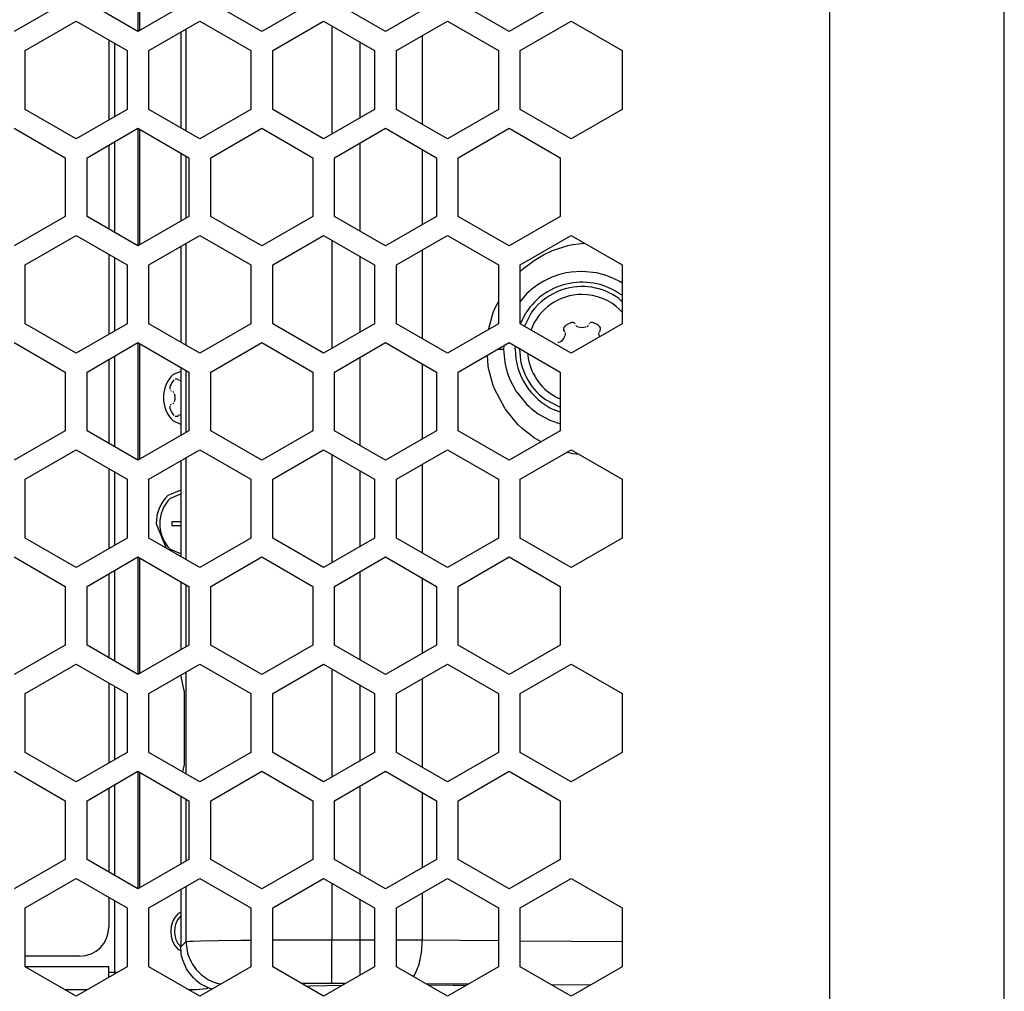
# Model space of a CAD drawing. Header units: millimetres. Extents: x -154 to 86, y -114 to 336.
# Tile 7 of 15: x 0 to 68, y 20 to 86. Entities that reach past the tile are written whole.
import ezdxf

# ---------------------------------------------------------------- set-up
doc = ezdxf.new("R2010")
doc.units = ezdxf.units.MM

# ---------------------------------------------------------------- blocks, each defined once
blk = doc.blocks.new('Gehaeuseschale-oben-Einbaudummy__1', base_point=(-136.349, -11.25))
at = {"color": 1, "linetype": 'Continuous'}
blk.add_line((55.651, 278.75), (55.651, -11.25), dxfattribs=at)
at = {"color": 7, "linetype": 'Continuous'}
for p, q in [((67.651, -11.25), (67.651, 278.75)), ((3.151, 87.569), (-0.349, 85.549)), ((8.151, 85.549), (4.651, 87.569)), ((11.651, 87.569), (8.151, 85.549)), ((16.651, 85.549), (13.151, 87.569)), ((20.151, 87.569), (16.651, 85.549)), ((25.151, 85.549), (21.651, 87.569)), ((28.651, 87.569), (25.151, 85.549)), ((33.651, 85.549), (30.151, 87.569)), ((37.151, 87.569), (33.651, 85.549)), ((0.401, 84.25), (3.901, 86.27)), ((3.901, 86.27), (7.401, 84.25)), ((8.901, 84.25), (12.401, 86.27)), ((12.401, 86.27), (15.901, 84.25)), ((17.401, 84.25), (20.901, 86.27)), ((20.901, 86.27), (24.401, 84.25)), ((25.901, 84.25), (29.401, 86.27)), ((29.401, 86.27), (32.901, 84.25)), ((34.401, 84.25), (37.901, 86.27)), ((37.901, 86.27), (41.401, 84.25)), ((0.401, 80.208), (0.401, 84.25)), ((7.401, 84.25), (7.401, 80.208)), ((8.901, 80.208), (8.901, 84.25)), ((15.901, 84.25), (15.901, 80.208)), ((17.401, 80.208), (17.401, 84.25)), ((24.401, 84.25), (24.401, 80.208)), ((25.901, 80.208), (25.901, 84.25)), ((32.901, 84.25), (32.901, 80.208)), ((34.401, 80.208), (34.401, 84.25)), ((41.401, 84.25), (41.401, 80.208)), ((3.901, 78.187), (0.401, 80.208)), ((7.401, 80.208), (3.901, 78.187)), ((12.401, 78.187), (8.901, 80.208)), ((15.901, 80.208), (12.401, 78.187)), ((20.901, 78.187), (17.401, 80.208)), ((24.401, 80.208), (20.901, 78.187)), ((29.401, 78.187), (25.901, 80.208)), ((32.901, 80.208), (29.401, 78.187)), ((37.901, 78.187), (34.401, 80.208)), ((41.401, 80.208), (37.901, 78.187)), ((-0.349, 78.911), (3.151, 76.891)), ((4.651, 76.891), (8.151, 78.911)), ((8.151, 78.911), (11.651, 76.891)), ((13.151, 76.891), (16.651, 78.911)), ((16.651, 78.911), (20.151, 76.891)), ((21.651, 76.891), (25.151, 78.911)), ((25.151, 78.911), (28.651, 76.891)), ((30.151, 76.891), (33.651, 78.911)), ((33.651, 78.911), (37.151, 76.891)), ((3.151, 76.891), (3.151, 72.849)), ((4.651, 72.849), (4.651, 76.891)), ((11.651, 76.891), (11.651, 72.849)), ((13.151, 72.849), (13.151, 76.891)), ((20.151, 76.891), (20.151, 72.849)), ((21.651, 72.849), (21.651, 76.891)), ((28.651, 76.891), (28.651, 72.849)), ((30.151, 72.849), (30.151, 76.891)), ((37.151, 76.891), (37.151, 72.849)), ((3.151, 72.849), (-0.349, 70.829)), ((8.151, 70.829), (4.651, 72.849)), ((11.651, 72.849), (8.151, 70.829)), ((16.651, 70.829), (13.151, 72.849)), ((20.151, 72.849), (16.651, 70.829)), ((25.151, 70.829), (21.651, 72.849)), ((28.651, 72.849), (25.151, 70.829)), ((33.651, 70.829), (30.151, 72.849)), ((37.151, 72.849), (33.651, 70.829)), ((0.401, 69.53), (3.901, 71.55)), ((3.901, 71.55), (7.401, 69.53)), ((8.901, 69.53), (12.401, 71.55)), ((12.401, 71.55), (15.901, 69.53)), ((17.401, 69.53), (20.901, 71.55)), ((20.901, 71.55), (24.401, 69.53)), ((25.901, 69.53), (29.401, 71.55)), ((29.401, 71.55), (32.901, 69.53)), ((34.401, 69.53), (37.901, 71.55)), ((37.901, 71.55), (41.401, 69.53)), ((0.401, 65.488), (0.401, 69.53)), ((7.401, 69.53), (7.401, 65.488)), ((8.901, 65.488), (8.901, 69.53)), ((15.901, 69.53), (15.901, 65.488)), ((17.401, 65.488), (17.401, 69.53)), ((24.401, 69.53), (24.401, 65.488)), ((25.901, 65.488), (25.901, 69.53)), ((32.901, 69.53), (32.901, 65.488)), ((34.401, 65.488), (34.401, 69.53)), ((41.401, 69.53), (41.401, 65.488)), ((3.901, 63.467), (0.401, 65.488)), ((7.401, 65.488), (3.901, 63.467)), ((12.401, 63.467), (8.901, 65.488)), ((15.901, 65.488), (12.401, 63.467)), ((20.901, 63.467), (17.401, 65.488)), ((24.401, 65.488), (20.901, 63.467)), ((29.401, 63.467), (25.901, 65.488)), ((32.901, 65.488), (29.401, 63.467)), ((37.901, 63.467), (34.401, 65.488)), ((41.401, 65.488), (37.901, 63.467)), ((-0.349, 64.191), (3.151, 62.171)), ((4.651, 62.171), (8.151, 64.191)), ((8.151, 64.191), (11.651, 62.171)), ((13.151, 62.171), (16.651, 64.191)), ((16.651, 64.191), (20.151, 62.171)), ((21.651, 62.171), (25.151, 64.191)), ((25.151, 64.191), (28.651, 62.171)), ((30.151, 62.171), (33.651, 64.191)), ((33.651, 64.191), (37.151, 62.171)), ((3.151, 62.171), (3.151, 58.129)), ((4.651, 58.129), (4.651, 62.171)), ((11.651, 62.171), (11.651, 58.129)), ((13.151, 58.129), (13.151, 62.171)), ((20.151, 62.171), (20.151, 58.129)), ((21.651, 58.129), (21.651, 62.171)), ((28.651, 62.171), (28.651, 58.129)), ((30.151, 58.129), (30.151, 62.171)), ((37.151, 62.171), (37.151, 58.129)), ((3.151, 58.129), (-0.349, 56.109)), ((8.151, 56.109), (4.651, 58.129)), ((11.651, 58.129), (8.151, 56.109)), ((16.651, 56.109), (13.151, 58.129)), ((20.151, 58.129), (16.651, 56.109)), ((25.151, 56.109), (21.651, 58.129)), ((28.651, 58.129), (25.151, 56.109)), ((33.651, 56.109), (30.151, 58.129)), ((37.151, 58.129), (33.651, 56.109)), ((0.401, 54.81), (3.901, 56.83)), ((3.901, 56.83), (7.401, 54.81)), ((8.901, 54.81), (12.401, 56.83)), ((12.401, 56.83), (15.901, 54.81)), ((17.401, 54.81), (20.901, 56.83)), ((20.901, 56.83), (24.401, 54.81)), ((25.901, 54.81), (29.401, 56.83)), ((29.401, 56.83), (32.901, 54.81)), ((34.401, 54.81), (37.901, 56.83)), ((37.901, 56.83), (41.401, 54.81)), ((0.401, 50.768), (0.401, 54.81)), ((7.401, 54.81), (7.401, 50.768)), ((8.901, 50.768), (8.901, 54.81)), ((15.901, 54.81), (15.901, 50.768)), ((17.401, 50.768), (17.401, 54.81)), ((24.401, 54.81), (24.401, 50.768)), ((25.901, 50.768), (25.901, 54.81)), ((32.901, 54.81), (32.901, 50.768)), ((34.401, 50.768), (34.401, 54.81)), ((41.401, 54.81), (41.401, 50.768)), ((3.901, 48.747), (0.401, 50.768)), ((7.401, 50.768), (3.901, 48.747)), ((12.401, 48.747), (8.901, 50.768)), ((15.901, 50.768), (12.401, 48.747)), ((20.901, 48.747), (17.401, 50.768)), ((24.401, 50.768), (20.901, 48.747)), ((29.401, 48.747), (25.901, 50.768)), ((32.901, 50.768), (29.401, 48.747)), ((37.901, 48.747), (34.401, 50.768)), ((41.401, 50.768), (37.901, 48.747)), ((-0.349, 49.471), (3.151, 47.451)), ((4.651, 47.451), (8.151, 49.471)), ((8.151, 49.471), (11.651, 47.451)), ((13.151, 47.451), (16.651, 49.471)), ((16.651, 49.471), (20.151, 47.451)), ((21.651, 47.451), (25.151, 49.471)), ((25.151, 49.471), (28.651, 47.451)), ((30.151, 47.451), (33.651, 49.471)), ((33.651, 49.471), (37.151, 47.451)), ((3.151, 47.451), (3.151, 43.409)), ((4.651, 43.409), (4.651, 47.451)), ((11.651, 47.451), (11.651, 43.409)), ((13.151, 43.409), (13.151, 47.451)), ((20.151, 47.451), (20.151, 43.409)), ((21.651, 43.409), (21.651, 47.451)), ((28.651, 47.451), (28.651, 43.409)), ((30.151, 43.409), (30.151, 47.451)), ((37.151, 47.451), (37.151, 43.409)), ((3.151, 43.409), (-0.349, 41.389)), ((8.151, 41.389), (4.651, 43.409)), ((11.651, 43.409), (8.151, 41.389)), ((16.651, 41.389), (13.151, 43.409)), ((20.151, 43.409), (16.651, 41.389)), ((25.151, 41.389), (21.651, 43.409)), ((28.651, 43.409), (25.151, 41.389)), ((33.651, 41.389), (30.151, 43.409)), ((37.151, 43.409), (33.651, 41.389)), ((0.401, 40.09), (3.901, 42.11)), ((3.901, 42.11), (7.401, 40.09)), ((8.901, 40.09), (12.401, 42.11)), ((12.401, 42.11), (15.901, 40.09)), ((17.401, 40.09), (20.901, 42.11)), ((20.901, 42.11), (24.401, 40.09)), ((25.901, 40.09), (29.401, 42.11)), ((29.401, 42.11), (32.901, 40.09)), ((34.401, 40.09), (37.901, 42.11)), ((37.901, 42.11), (41.401, 40.09)), ((0.401, 36.048), (0.401, 40.09)), ((7.401, 40.09), (7.401, 36.048)), ((8.901, 36.048), (8.901, 40.09)), ((15.901, 40.09), (15.901, 36.048)), ((17.401, 36.048), (17.401, 40.09)), ((24.401, 40.09), (24.401, 36.048)), ((25.901, 36.048), (25.901, 40.09)), ((32.901, 40.09), (32.901, 36.048)), ((34.401, 36.048), (34.401, 40.09)), ((41.401, 40.09), (41.401, 36.048)), ((3.901, 34.027), (0.401, 36.048)), ((7.401, 36.048), (3.901, 34.027)), ((12.401, 34.027), (8.901, 36.048)), ((15.901, 36.048), (12.401, 34.027)), ((20.901, 34.027), (17.401, 36.048)), ((24.401, 36.048), (20.901, 34.027)), ((29.401, 34.027), (25.901, 36.048)), ((32.901, 36.048), (29.401, 34.027)), ((37.901, 34.027), (34.401, 36.048)), ((41.401, 36.048), (37.901, 34.027)), ((-0.349, 34.751), (3.151, 32.731)), ((4.651, 32.731), (8.151, 34.751)), ((8.151, 34.751), (11.651, 32.731)), ((13.151, 32.731), (16.651, 34.751)), ((16.651, 34.751), (20.151, 32.731)), ((21.651, 32.731), (25.151, 34.751)), ((25.151, 34.751), (28.651, 32.731)), ((30.151, 32.731), (33.651, 34.751)), ((33.651, 34.751), (37.151, 32.731)), ((3.151, 32.731), (3.151, 28.689)), ((4.651, 28.689), (4.651, 32.731)), ((11.651, 32.731), (11.651, 28.689)), ((13.151, 28.689), (13.151, 32.731)), ((20.151, 32.731), (20.151, 28.689)), ((21.651, 28.689), (21.651, 32.731)), ((28.651, 32.731), (28.651, 28.689)), ((30.151, 28.689), (30.151, 32.731)), ((37.151, 32.731), (37.151, 28.689)), ((3.151, 28.689), (-0.349, 26.669)), ((8.151, 26.669), (4.651, 28.689)), ((11.651, 28.689), (8.151, 26.669)), ((16.651, 26.669), (13.151, 28.689)), ((20.151, 28.689), (16.651, 26.669)), ((25.151, 26.669), (21.651, 28.689)), ((28.651, 28.689), (25.151, 26.669)), ((33.651, 26.669), (30.151, 28.689)), ((37.151, 28.689), (33.651, 26.669)), ((0.401, 25.37), (3.901, 27.39)), ((3.901, 27.39), (7.401, 25.37)), ((8.901, 25.37), (12.401, 27.39)), ((12.401, 27.39), (15.901, 25.37)), ((17.401, 25.37), (20.901, 27.39)), ((20.901, 27.39), (24.401, 25.37)), ((25.901, 25.37), (29.401, 27.39)), ((29.401, 27.39), (32.901, 25.37)), ((34.401, 25.37), (37.901, 27.39)), ((37.901, 27.39), (41.401, 25.37)), ((0.401, 21.328), (0.401, 25.37)), ((7.401, 25.37), (7.401, 21.328)), ((8.901, 21.328), (8.901, 25.37)), ((15.901, 25.37), (15.901, 21.328)), ((17.401, 21.328), (17.401, 25.37)), ((24.401, 25.37), (24.401, 21.328)), ((25.901, 21.328), (25.901, 25.37)), ((32.901, 25.37), (32.901, 21.328)), ((34.401, 21.328), (34.401, 25.37)), ((41.401, 25.37), (41.401, 21.328)), ((3.901, 19.307), (0.401, 21.328)), ((7.401, 21.328), (3.901, 19.307)), ((12.401, 19.307), (8.901, 21.328)), ((15.901, 21.328), (12.401, 19.307)), ((20.901, 19.307), (17.401, 21.328)), ((24.401, 21.328), (20.901, 19.307)), ((29.401, 19.307), (25.901, 21.328)), ((32.901, 21.328), (29.401, 19.307)), ((37.901, 19.307), (34.401, 21.328)), ((41.401, 21.328), (37.901, 19.307))]:
    blk.add_line(p, q, dxfattribs=at)
blk = doc.blocks.new('Linsenschraube_selbstfurchend_22__12', base_point=(10.334, 59.133))
at = {"color": 7, "linetype": 'Continuous'}
for p, q in [((10.622, 61.626), (10.458, 61.417)), ((10.737, 61.687), (10.694, 61.674)), ((10.823, 61.686), (10.737, 61.687)), ((10.893, 61.659), (10.823, 61.686)), ((10.935, 61.626), (10.893, 61.659)), ((10.98, 61.591), (10.935, 61.626)), ((11.091, 61.561), (11.033, 61.569)), ((10.458, 61.417), (10.334, 61.126)), ((10.334, 61.126), (10.338, 60.996)), ((10.391, 60.912), (10.431, 60.88)), ((10.543, 60.833), (10.611, 60.772)), ((10.646, 60.699), (10.678, 60.528)), ((10.678, 60.292), (10.646, 60.121)), ((10.678, 60.528), (10.684, 60.41)), ((10.684, 60.41), (10.678, 60.292)), ((10.338, 59.824), (10.338, 59.679)), ((10.338, 59.679), (10.445, 59.425)), ((10.391, 59.908), (10.356, 59.863)), ((10.431, 59.94), (10.391, 59.908)), ((10.611, 60.048), (10.543, 59.987)), ((10.445, 59.425), (10.622, 59.194)), ((10.694, 59.146), (10.737, 59.133)), ((10.737, 59.133), (10.823, 59.134)), ((10.823, 59.134), (10.863, 59.146)), ((10.863, 59.146), (10.935, 59.194)), ((10.935, 59.194), (10.98, 59.229)), ((11.033, 59.251), (11.091, 59.259))]:
    blk.add_line(p, q, dxfattribs=at)
blk = doc.blocks.new('Linsenschraube_selbstfurchend_23__13', base_point=(34.918, 60.32))
at = {"color": 7, "linetype": 'Continuous'}
for p, q in [((41.401, 66.292), (41.251, 66.452)), ((37.396, 65.226), (37.374, 65.164)), ((37.374, 65.164), (37.387, 65.038)), ((37.387, 65.038), (37.435, 64.966)), ((37.435, 65.279), (37.396, 65.226)), ((37.521, 65.357), (37.435, 65.279)), ((37.435, 64.966), (37.47, 64.921)), ((37.666, 65.456), (37.521, 65.357)), ((37.778, 65.513), (37.666, 65.456)), ((37.935, 65.568), (37.778, 65.513)), ((38.065, 65.563), (37.935, 65.568)), ((38.104, 65.545), (38.065, 65.563)), ((38.149, 65.51), (38.104, 65.545)), ((38.181, 65.47), (38.149, 65.51)), ((38.308, 65.277), (38.228, 65.358)), ((38.417, 65.242), (38.362, 65.255)), ((38.651, 65.217), (38.417, 65.242)), ((38.885, 65.242), (38.651, 65.217)), ((38.94, 65.255), (38.885, 65.242)), ((39.074, 65.358), (38.994, 65.277)), ((39.153, 65.51), (39.121, 65.47)), ((39.237, 65.563), (39.198, 65.545)), ((39.367, 65.568), (39.237, 65.563)), ((39.524, 65.513), (39.367, 65.568)), ((39.636, 65.456), (39.524, 65.513)), ((39.781, 65.357), (39.636, 65.456)), ((39.867, 65.279), (39.781, 65.357)), ((39.832, 64.921), (39.867, 64.966)), ((39.915, 65.207), (39.867, 65.279)), ((39.867, 64.966), (39.9, 65.008)), ((39.9, 65.008), (39.928, 65.164)), ((39.928, 65.164), (39.915, 65.207)), ((37.215, 64.264), (37.157, 64.217)), ((37.381, 64.483), (37.215, 64.264)), ((37.464, 64.661), (37.381, 64.483)), ((37.492, 64.752), (37.464, 64.661)), ((37.492, 64.868), (37.492, 64.752)), ((39.81, 64.752), (39.81, 64.868)), ((39.838, 64.661), (39.81, 64.752)), ((39.866, 64.602), (39.838, 64.661)), ((37.103, 64.195), (36.99, 64.195)), ((34.918, 63.46), (34.926, 63.32)), ((36.776, 60.502), (37.151, 60.32))]:
    blk.add_line(p, q, dxfattribs=at)
for start, end in [(90.00002, 160.00004), (46.0976, 90.00002), (186.58533, 239.99999)]:
    blk.add_arc((38.651, 63.75), 3.75, start, end, dxfattribs=at)
blk = doc.blocks.new('30083-95-10-01-00__19', base_point=(11.084, 19.525))
at = {"color": 1, "linetype": 'Continuous'}
for p, q in [((21.456, 85.95), (21.456, 78.507)), ((11.457, 78.732), (11.457, 85.725)), ((27.677, 85.275), (27.677, 79.183)), ((23.411, 79.636), (23.411, 84.821)), ((23.411, 71.833), (23.411, 77.907)), ((27.677, 77.453), (27.677, 72.287)), ((11.457, 72.737), (11.457, 77.003)), ((21.456, 71.23), (21.456, 63.787)), ((38.011, 70.941), (38.818, 71.021)), ((11.457, 64.012), (11.457, 71.005)), ((27.677, 70.555), (27.677, 64.463)), ((36.002, 70.225), (36.629, 70.521)), ((36.629, 70.521), (37.662, 70.863)), ((37.662, 70.863), (38.011, 70.941)), ((23.411, 64.916), (23.411, 70.101)), ((34.546, 69.207), (35.356, 69.838)), ((35.356, 69.838), (36.002, 70.225)), ((34.401, 69.069), (34.546, 69.207)), ((37.566, 68.983), (37.109, 68.873)), ((37.891, 69.037), (37.566, 68.983)), ((38.607, 69.083), (37.891, 69.037)), ((38.651, 69.082), (38.607, 69.083)), ((39.646, 68.977), (38.651, 69.082)), ((36.014, 68.419), (35.642, 68.193)), ((36.429, 68.625), (36.014, 68.419)), ((36.568, 68.684), (36.429, 68.625)), ((37.109, 68.873), (36.568, 68.684)), ((40.163, 68.846), (39.646, 68.977)), ((40.642, 68.672), (40.163, 68.846)), ((40.852, 68.58), (40.642, 68.672)), ((41.239, 68.379), (40.852, 68.58)), ((41.401, 68.278), (41.239, 68.379)), ((35.013, 67.705), (34.832, 67.533)), ((35.134, 67.811), (35.013, 67.705)), ((35.642, 68.193), (35.134, 67.811)), ((32.662, 66.538), (32.901, 66.987)), ((34.832, 67.533), (34.401, 67.013)), ((41.401, 66.996), (41.174, 67.223)), ((41.35, 67.465), (41.401, 67.425)), ((32.556, 66.265), (32.662, 66.538)), ((35.178, 66.273), (34.693, 65.32)), ((32.249, 65.166), (32.556, 66.265)), ((34.427, 65.473), (34.788, 66.233)), ((32.238, 65.105), (32.249, 65.166)), ((32.886, 63.75), (32.938, 63.75)), ((32.938, 63.75), (33.258, 63.75)), ((33.277, 63.976), (33.258, 63.75)), ((33.258, 63.75), (33.338, 62.83)), ((34.059, 63.75), (34.086, 63.94)), ((23.411, 57.113), (23.411, 63.187)), ((32.207, 62.566), (32.146, 63.323)), ((11.457, 58.017), (11.457, 62.283)), ((27.677, 62.733), (27.677, 57.567)), ((32.249, 62.334), (32.207, 62.566)), ((32.556, 61.235), (32.249, 62.334)), ((33.338, 62.83), (33.361, 62.706)), ((33.361, 62.706), (33.479, 62.23)), ((33.479, 62.23), (33.572, 61.946)), ((33.572, 61.946), (33.667, 61.7)), ((33.667, 61.7), (34.123, 60.838)), ((32.662, 60.962), (32.556, 61.235)), ((33.345, 59.679), (32.662, 60.962)), ((34.123, 60.838), (34.162, 60.779)), ((34.162, 60.779), (34.83, 59.969)), ((36.128, 60.277), (37.151, 59.756)), ((33.373, 59.638), (33.345, 59.679)), ((34.247, 58.577), (33.373, 59.638)), ((34.83, 59.969), (35.012, 59.796)), ((35.012, 59.796), (35.135, 59.688)), ((35.135, 59.688), (35.644, 59.305)), ((37.151, 59.414), (36.743, 59.573)), ((35.644, 59.305), (36.011, 59.083)), ((36.011, 59.083), (36.429, 58.875)), ((36.429, 58.875), (36.568, 58.816)), ((34.546, 58.293), (34.247, 58.577)), ((35.356, 57.662), (34.546, 58.293)), ((36.568, 58.816), (37.112, 58.626)), ((37.112, 58.626), (37.151, 58.617)), ((35.84, 57.373), (35.356, 57.662)), ((11.457, 49.292), (11.457, 56.285)), ((21.456, 56.51), (21.456, 49.067)), ((37.662, 56.637), (37.602, 56.657)), ((38.011, 56.559), (37.662, 56.637)), ((38.445, 56.516), (38.011, 56.559)), ((27.677, 55.835), (27.677, 49.743)), ((23.411, 50.196), (23.411, 55.381)), ((23.411, 42.393), (23.411, 48.467)), ((11.457, 43.297), (11.457, 47.563)), ((27.677, 48.013), (27.677, 42.847)), ((11.457, 34.572), (11.457, 41.565)), ((21.456, 41.79), (21.456, 34.347)), ((23.411, 35.476), (23.411, 40.661)), ((27.677, 41.115), (27.677, 35.023)), ((23.411, 27.673), (23.411, 33.747)), ((27.677, 33.293), (27.677, 28.127)), ((11.457, 28.577), (11.457, 32.843)), ((21.456, 27.07), (21.456, 23.176)), ((11.457, 23.056), (11.457, 26.845)), ((27.677, 26.395), (27.677, 23.164)), ((23.411, 23.176), (23.411, 25.941)), ((11.084, 22.682), (11.457, 23.056)), ((11.457, 23.056), (11.519, 23.067)), ((11.519, 23.067), (11.659, 23.078)), ((11.659, 23.078), (11.705, 23.081)), ((11.705, 23.081), (11.925, 23.09)), ((11.925, 23.09), (12.443, 23.106)), ((12.443, 23.106), (13.636, 23.13)), ((13.636, 23.13), (15.223, 23.149)), ((15.223, 23.149), (15.901, 23.155)), ((17.401, 23.165), (17.67, 23.166)), ((17.67, 23.166), (21.456, 23.176)), ((21.456, 23.176), (23.411, 23.176)), ((21.456, 20.176), (21.456, 23.176)), ((23.411, 23.176), (24.401, 23.175)), ((23.411, 20.752), (23.411, 23.176)), ((25.901, 23.172), (26.656, 23.169)), ((26.656, 23.169), (27.677, 23.164)), ((27.677, 23.164), (32.901, 23.121)), ((34.401, 23.109), (41.401, 23.051)), ((27.075, 20.65), (27.134, 20.739)), ((13.828, 20.131), (13.59, 20.184)), ((21.456, 20.176), (19.419, 20.171)), ((22.406, 20.176), (21.456, 20.176)), ((30.822, 20.128), (27.939, 20.152)), ((39.203, 20.059), (36.562, 20.081))]:
    blk.add_line(p, q, dxfattribs=at)
at = {"color": 7, "linetype": 'Continuous'}
for p, q in [((11.084, 85.51), (11.084, 78.948)), ((11.084, 77.218), (11.084, 72.522)), ((11.084, 70.79), (11.084, 64.228)), ((11.084, 62.498), (11.084, 57.802)), ((11.084, 56.07), (11.084, 49.508)), ((11.084, 47.778), (11.084, 43.082)), ((11.322, 40.274), (11.101, 41.378)), ((11.322, 40.274), (11.324, 40.217)), ((11.324, 40.217), (11.326, 40.131)), ((11.326, 40.131), (11.327, 39.975)), ((11.327, 39.975), (11.327, 35.525)), ((11.322, 35.226), (11.219, 34.71)), ((11.324, 35.283), (11.322, 35.226)), ((11.326, 35.369), (11.324, 35.283)), ((11.327, 35.525), (11.326, 35.369)), ((11.084, 33.058), (11.084, 28.362)), ((11.084, 26.63), (11.084, 22.682)), ((11.127, 22.171), (11.084, 22.682)), ((11.199, 21.856), (11.127, 22.171)), ((11.48, 21.183), (11.199, 21.856)), ((11.569, 21.037), (11.48, 21.183)), ((11.955, 20.554), (11.569, 21.037)), ((12.147, 20.376), (11.955, 20.554)), ((12.431, 20.161), (12.147, 20.376)), ((13.045, 19.846), (12.431, 20.161)), ((13.24, 19.781), (13.045, 19.846)), ((20.007, 19.989), (19.741, 19.977)), ((21.112, 20.015), (20.007, 19.989)), ((22.153, 20.03), (21.112, 20.015)), ((29.772, 20.044), (28.109, 20.053)), ((30.66, 20.034), (29.772, 20.044))]:
    blk.add_line(p, q, dxfattribs=at)
at = {"color": 1, "linetype": 'Continuous'}
for radius, start, end in [(4.592, 54.00003, 147.27274), (4.292, 108.00001, 144.00001), (4.292, 54.00002, 107.99999), (4.592, 179.99997, 245.45452), (4.292, 179.99998, 233.99998)]:
    blk.add_arc((38.651, 63.75), radius, start, end, dxfattribs=at)
for points, knots in [([(11.457, 23.056), (11.47, 22.843), (11.497, 22.417), (11.706, 21.807), (12.03, 21.253), (12.467, 20.783), (12.99, 20.406), (13.39, 20.258), (13.59, 20.184)], [0, 0, 0, 0, 0.637451, 1.274938, 1.912453, 2.54998, 3.187501, 3.825001, 3.825001, 3.825001, 3.825001]), ([(27.134, 20.739), (27.214, 20.896), (27.386, 21.235), (27.543, 21.821), (27.653, 22.473), (27.669, 22.93), (27.677, 23.164)], [0, 0, 0, 0, 0.528376, 1.138778, 1.808676, 2.50948, 2.50948, 2.50948, 2.50948])]:
    blk.add_open_spline(points, degree=3, knots=knots, dxfattribs=at)
blk = doc.blocks.new('EMV-Filter-vergossen_1__20', base_point=(11.084, 19.525))
blk.add_blockref('30083-95-10-01-00__19', (11.084, 19.525))
blk = doc.blocks.new('Platte__22', base_point=(-82.349, 19.75))
at = {"color": 7, "linetype": 'Continuous'}
blk.add_line((12.846, 19.811), (12.151, 19.75), dxfattribs=at)
blk.add_arc((12.151, 23.75), 1.5, 135.00002, 224.99998, dxfattribs=at)
blk = doc.blocks.new('Gehaeuse__25', base_point=(-84.849, 19.75))
at = {"color": 7, "linetype": 'Continuous'}
for p, q in [((8.151, 93.631), (8.151, 85.549)), ((8.151, 78.911), (8.151, 70.829)), ((8.151, 64.191), (8.151, 56.109)), ((11.084, 62.218), (10.56, 62.001)), ((10.56, 58.819), (11.084, 58.602)), ((11.084, 54.058), (10.207, 53.695)), ((10.383, 53.518), (11.084, 53.808)), ((9.401, 51.75), (10.093, 50.08)), ((10.501, 51.6), (10.501, 51.9)), ((10.501, 51.9), (11.084, 51.9)), ((11.084, 51.6), (10.501, 51.6)), ((8.151, 49.471), (8.151, 41.389)), ((11.084, 49.692), (10.383, 49.982)), ((8.151, 34.751), (8.151, 26.669)), ((11.084, 25.058), (10.914, 24.987)), ((10.914, 22.513), (11.105, 22.433)), ((6.151, 20.95), (6.151, 21.35)), ((6.151, 20.606), (6.151, 20.95)), ((6.151, 20.95), (6.551, 20.95)), ((6.351, 20.75), (6.4, 20.75)), ((6.551, 20.837), (6.551, 20.95)), ((6.551, 20.95), (6.746, 20.95)), ((4.668, 19.75), (3.134, 19.75)), ((12.151, 19.75), (11.634, 19.75)), ((12.846, 19.811), (12.151, 19.75)), ((12.972, 19.884), (12.846, 19.811))]:
    blk.add_line(p, q, dxfattribs=at)
at = {"color": 1, "linetype": 'Continuous'}
for p, q in [((8.251, 93.574), (8.251, 85.606)), ((6.551, 79.717), (6.551, 84.74)), ((8.251, 78.854), (8.251, 70.886)), ((6.551, 71.752), (6.551, 77.988)), ((6.551, 64.997), (6.551, 70.02)), ((8.251, 64.134), (8.251, 56.166)), ((6.551, 57.032), (6.551, 63.268)), ((6.551, 50.277), (6.551, 55.3)), ((8.251, 49.414), (8.251, 41.446)), ((6.551, 42.312), (6.551, 48.548)), ((6.551, 35.557), (6.551, 40.58)), ((8.251, 34.694), (8.251, 26.726)), ((6.551, 27.592), (6.551, 33.828)), ((6.551, 20.95), (6.551, 25.86)), ((0.401, 21.35), (6.151, 21.35)), ((6.151, 20.65), (6.227, 20.65))]:
    blk.add_line(p, q, dxfattribs=at)
at = {"color": 7, "linetype": 'Continuous'}
for centre, radius, start, end in [((12.151, 60.41), 2.25, 134.99995, 180.00001), ((12.151, 60.41), 2.25, 179.99999, 225.00004), ((12.151, 51.75), 2.75, 134.99994, 179.99993), ((12.151, 51.75), 2.5, 135.00001, 224.99999), ((12.151, 23.75), 1.75, 135.00002, 224.99998)]:
    blk.add_arc(centre, radius, start, end, dxfattribs=at)
blk = doc.blocks.new('Label-Gehaeuse__26', base_point=(-74.849, 22.05))
at = {"color": 7, "linetype": 'Continuous'}
for p, q in [((6.151, 84.971), (6.151, 79.486)), ((6.151, 77.757), (6.151, 71.983)), ((6.151, 70.251), (6.151, 64.766)), ((6.151, 63.037), (6.151, 57.263)), ((6.151, 55.531), (6.151, 50.046)), ((6.151, 48.317), (6.151, 42.543)), ((6.151, 40.811), (6.151, 35.326)), ((6.151, 33.597), (6.151, 27.823)), ((6.151, 26.091), (6.151, 24.05)), ((4.151, 22.05), (0.401, 22.05))]:
    blk.add_line(p, q, dxfattribs=at)
blk.add_arc((4.151, 24.05), 2, 270, 0, dxfattribs=at)
blk = doc.blocks.new('Netzteil-LCC600-28U-9P_1__28', base_point=(-84.849, 19.577))
for name, p in [('Gehaeuse__25', (-84.849, 19.75)), ('Platte__22', (-82.349, 19.75)), ('Label-Gehaeuse__26', (-74.849, 22.05))]:
    blk.add_blockref(name, p)
blk = doc.blocks.new('Netzteil-S360__32', base_point=(-154.349, -114.25))
for name, p in [('Gehaeuseschale-oben-Einbaudummy__1', (-136.349, -11.25)), ('Netzteil-LCC600-28U-9P_1__28', (-84.849, 19.577)), ('EMV-Filter-vergossen_1__20', (11.084, 19.525)), ('Linsenschraube_selbstfurchend_23__13', (34.918, 60.32)), ('Linsenschraube_selbstfurchend_22__12', (10.334, 59.133))]:
    blk.add_blockref(name, p)
blk = doc.blocks.new('DrfsichtA', base_point=(97, 111))
blk.add_blockref('Netzteil-S360__32', (-154.349, -114.25))

msp = doc.modelspace()

# ---------------------------------------------------------------- block references
msp.add_blockref('DrfsichtA', (97, 111))

doc.saveas('drawing.dxf')
